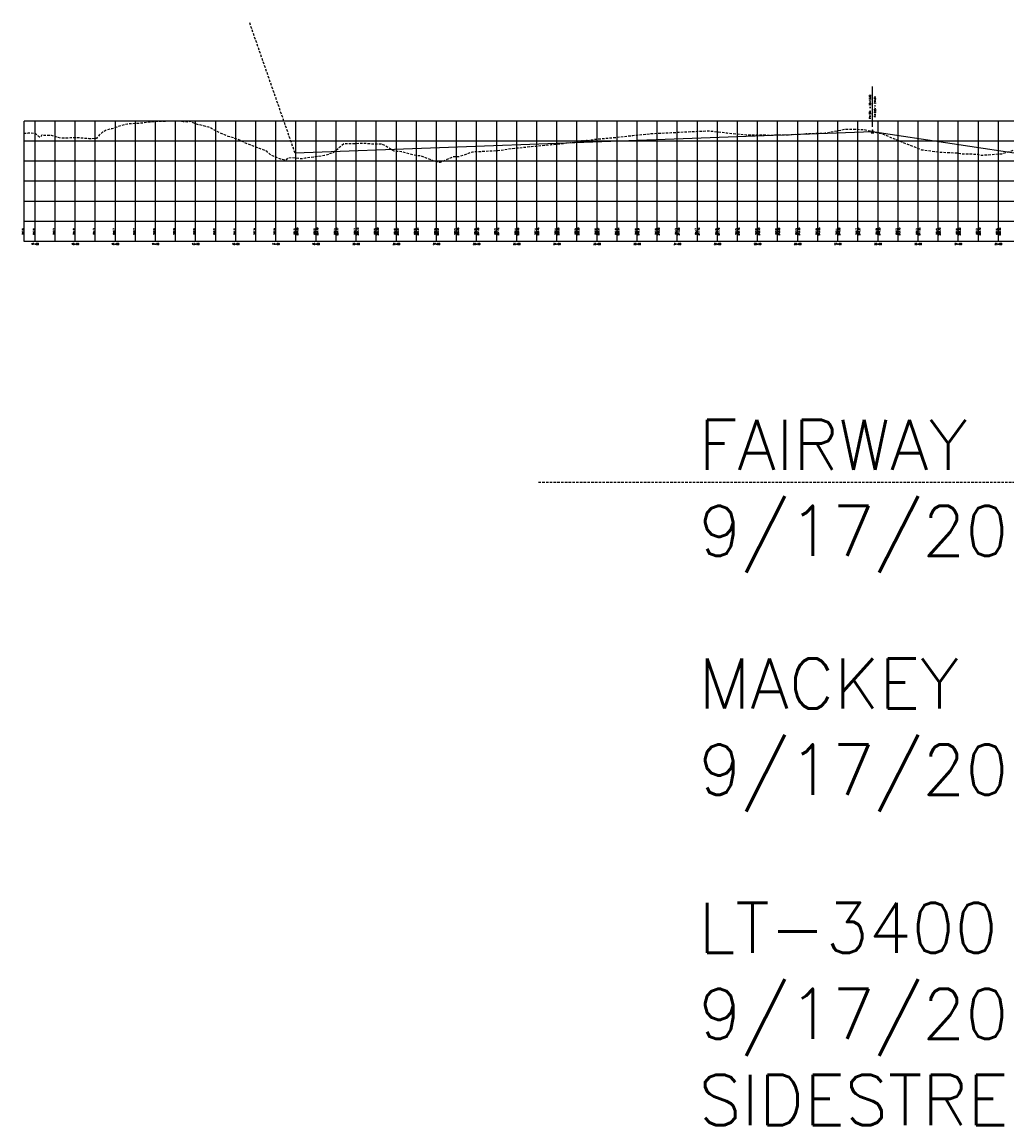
# Model space of a CAD drawing. Extents: x 114466 to 237039, y 16086 to 93345.
# Tile 62 of 81: x 217246 to 219700, y 31534 to 34282. Entities that reach past the tile are written whole.
import ezdxf
from ezdxf.enums import TextEntityAlignment as Align

# ---------------------------------------------------------------- set-up
doc = ezdxf.new("R2010")
doc.units = 0
doc.header["$LTSCALE"] = 50
doc.header["$MEASUREMENT"] = 0
doc.linetypes.add('HIDDEN_050%', pattern=[0.1875, 0.125, -0.0625])
doc.layers.get('0').update_dxf_attribs({"color": 1})
doc.layers.add('_CAB-PROF-TXT', color=31, linetype='HIDDEN_050%', plot=False)
for name, color, linetype in [('BNDRY-PBASE', 101, 'Continuous'), ('BNDRY-PEGC', 1, 'HIDDEN_050%'), ('BNDRY-PEGCT', 101, 'Continuous'), ('BNDRY-PFGC', 4, 'Continuous'), ('BNDRY-PFGCT', 3, 'Continuous'), ('BNDRY-PGRID', 251, 'Continuous')]:
    doc.layers.add(name, color=color, linetype=linetype)
doc.styles.add('L140', font='ROMANSM.shx', dxfattribs={"height": 14})
doc.styles.add('l80', font='ROMANSM.shx', dxfattribs={"height": 8})

# ---------------------------------------------------------------- blocks, each defined once
blk = doc.blocks.new('pvi2')
for p, q in [((0, 0.1), (-0.075, -0.05)), ((0.075, -0.05), (0, 0.1)), ((-0.075, -0.05), (0.075, -0.05))]:
    blk.add_line(p, q)
blk.add_circle((0, 0), 0.0125)
at = {"flags": 1}
for tag, p in [('K', (0, -0.005)), ('LENGTH', (0, -0.033))]:
    blk.add_attdef(tag, text='', height=0.01, dxfattribs=at).set_placement(p, align=Align.CENTER)

msp = doc.modelspace()

# ---------------------------------------------------------------- linework, layer by layer
at = {"layer": '_CAB-PROF-TXT'}
for p, q in [((217926.69156, 33955.7808), (217812.88592, 34282.23235)), ((221314.3069, 33135.7308), (218530.55992, 33135.7308))]:
    msp.add_line(p, q, dxfattribs=at)
at = {"layer": 'BNDRY-PBASE'}
for p, q in [((217251.76189, 33735.7308), (217251.76189, 33785.7308)), ((221314.3069, 33785.7308), (217251.76189, 33785.7308)), ((217278.91156, 33735.7308), (217278.91156, 33785.7308)), ((217328.91156, 33735.7308), (217328.91156, 33785.7308)), ((217378.91156, 33735.7308), (217378.91156, 33785.7308)), ((217428.91156, 33735.7308), (217428.91156, 33785.7308)), ((217478.91156, 33735.7308), (217478.91156, 33785.7308)), ((217528.91156, 33735.7308), (217528.91156, 33785.7308)), ((217578.91156, 33735.7308), (217578.91156, 33785.7308)), ((217628.91156, 33735.7308), (217628.91156, 33785.7308)), ((217678.91156, 33735.7308), (217678.91156, 33785.7308)), ((217728.91156, 33735.7308), (217728.91156, 33785.7308)), ((217778.91156, 33735.7308), (217778.91156, 33785.7308)), ((217828.91156, 33735.7308), (217828.91156, 33785.7308)), ((217878.91156, 33735.7308), (217878.91156, 33785.7308)), ((217928.91156, 33735.7308), (217928.91156, 33785.7308)), ((217978.91156, 33735.7308), (217978.91156, 33785.7308)), ((218028.91156, 33735.7308), (218028.91156, 33785.7308)), ((218078.91156, 33735.7308), (218078.91156, 33785.7308)), ((218128.91156, 33735.7308), (218128.91156, 33785.7308)), ((218178.91156, 33735.7308), (218178.91156, 33785.7308)), ((218228.91156, 33735.7308), (218228.91156, 33785.7308)), ((218278.91156, 33735.7308), (218278.91156, 33785.7308)), ((218328.91156, 33735.7308), (218328.91156, 33785.7308)), ((218378.91156, 33735.7308), (218378.91156, 33785.7308)), ((218428.91156, 33735.7308), (218428.91156, 33785.7308)), ((218478.91156, 33735.7308), (218478.91156, 33785.7308)), ((218528.91156, 33735.7308), (218528.91156, 33785.7308)), ((218578.91156, 33735.7308), (218578.91156, 33785.7308)), ((218628.91156, 33735.7308), (218628.91156, 33785.7308)), ((218678.91156, 33735.7308), (218678.91156, 33785.7308)), ((218728.91156, 33735.7308), (218728.91156, 33785.7308)), ((218778.91156, 33735.7308), (218778.91156, 33785.7308)), ((218828.91156, 33735.7308), (218828.91156, 33785.7308)), ((218878.91156, 33735.7308), (218878.91156, 33785.7308)), ((218928.91156, 33735.7308), (218928.91156, 33785.7308)), ((218978.91156, 33735.7308), (218978.91156, 33785.7308)), ((219028.91156, 33735.7308), (219028.91156, 33785.7308)), ((219078.91156, 33735.7308), (219078.91156, 33785.7308)), ((219128.91156, 33735.7308), (219128.91156, 33785.7308)), ((219178.91156, 33735.7308), (219178.91156, 33785.7308)), ((219228.91156, 33735.7308), (219228.91156, 33785.7308)), ((219278.91156, 33735.7308), (219278.91156, 33785.7308)), ((219328.91156, 33735.7308), (219328.91156, 33785.7308)), ((219378.91156, 33735.7308), (219378.91156, 33785.7308)), ((219428.91156, 33735.7308), (219428.91156, 33785.7308)), ((219478.91156, 33735.7308), (219478.91156, 33785.7308)), ((219528.91156, 33735.7308), (219528.91156, 33785.7308)), ((219578.91156, 33735.7308), (219578.91156, 33785.7308)), ((219628.91156, 33735.7308), (219628.91156, 33785.7308)), ((219678.91156, 33735.7308), (219678.91156, 33785.7308)), ((221314.3069, 33735.7308), (217251.76189, 33735.7308))]:
    msp.add_line(p, q, dxfattribs=at)
at = {"layer": 'BNDRY-PEGC', "flags": 128}
msp.add_lwpolyline([(221314.3069, 33960.50422), (221295.17128, 33958.50043), (221273.90836, 33956.48123), (221243.17582, 33953.37788), (221235.18429, 33952.63186), (221197.02784, 33948.0563), (221195.63929, 33947.89151), (221189.12208, 33947.38628), (221167.71499, 33943.90634), (221155.13834, 33942.84802), (221153.82645, 33942.1017), (221151.90667, 33942.00158), (221145.98998, 33941.14863), (221117.04325, 33939.70287), (221089.09273, 33937.23071), (221086.25348, 33937.23976), (221084.90277, 33937.24461), (221072.18493, 33935.76186), (221064.06746, 33937.06209), (221061.24839, 33938.21201), (221059.83527, 33933.00055), (221059.32739, 33932.90088), (221057.8423, 33939.66235), (221057.23047, 33939.939), (221054.66133, 33942.78961), (221052.89262, 33943.86981), (221052.10584, 33944.82201), (221040.84807, 33944.9777), (221031.41799, 33945.88921), (221031.2031, 33945.91327), (221031.12741, 33945.91974), (221031.06922, 33945.92331), (221029.66228, 33946.0039), (221018.74508, 33946.57793), (221018.70159, 33946.62028), (221018.16513, 33946.69518), (221005.82626, 33947.87233), (220995.1072, 33948.53981), (220994.48791, 33948.57188), (220994.3, 33948.54521), (220984.62319, 33947.18022), (220976.27134, 33945.96136), (220974.71882, 33944.51755), (220971.16882, 33942.98845), (220970.33219, 33942.1798), (220969.6203, 33941.39128), (220967.58665, 33941.85693), (220960.01534, 33940.36393), (220958.31274, 33940.36709), (220955.70934, 33939.91727), (220952.32351, 33938.4038), (220944.05718, 33938.57766), (220939.84555, 33937.82103), (220921.22314, 33936.18491), (220917.04517, 33935.83029), (220908.13567, 33935.12019), (220906.27959, 33934.95531), (220903.7866, 33934.46976), (220901.36336, 33933.66251), (220899.86994, 33932.86567), (220899.11752, 33932.63254), (220875.96725, 33929.25425), (220874.28529, 33929.09334), (220873.89642, 33929.00813), (220873.14563, 33929.01789), (220854.85716, 33926.53015), (220838.21584, 33924.29794), (220818.67146, 33921.52911), (220789.8589, 33917.29663), (220774.17868, 33914.91365), (220748.4859, 33910.73143), (220733.52182, 33908.38894), (220711.80385, 33903.39606), (220698.71002, 33900.70302), (220687.84903, 33898.70808), (220676.95402, 33896.38112), (220672.44283, 33895.3298), (220668.73422, 33894.46943), (220656.24207, 33892.25704), (220656.22098, 33892.25704), (220638.48746, 33888.97182), (220631.67949, 33888.13763), (220624.61402, 33886.3481), (220624.59293, 33886.3481), (220620.15386, 33884.96217), (220599.93156, 33884.27094), (220592.98597, 33883.07552), (220592.96488, 33883.07552), (220575.14186, 33879.99896), (220561.35792, 33877.39972), (220561.33683, 33877.39972), (220545.60853, 33874.56489), (220529.72987, 33870.19252), (220529.70878, 33870.19252), (220526.83342, 33869.45809), (220503.72272, 33863.07677), (220498.10182, 33862.70886), (220498.08073, 33862.70886), (220481.84756, 33861.99412), (220469.70222, 33861.29111), (220466.47377, 33860.81361), (220466.45268, 33860.81361), (220459.50057, 33859.96271), (220435.22899, 33859.01458), (220434.84572, 33858.97805), (220434.82463, 33858.97805), (220403.57666, 33857.11952), (220403.21767, 33857.02961), (220403.19658, 33857.02961), (220399.41617, 33856.18027), (220388.21593, 33854.64334), (220371.58962, 33852.68526), (220371.56854, 33852.68526), (220353.07681, 33850.81715), (220339.96157, 33849.29913), (220339.94049, 33849.29913), (220339.89649, 33849.29483), (220308.33352, 33847.56897), (220308.31244, 33847.56897), (220304.54186, 33847.43169), (220295.15147, 33847.99059), (220295.14995, 33847.99059), (220288.55775, 33848.4187), (220256.53065, 33851.13599), (220241.32448, 33854.10637), (220208.52016, 33857.51058), (220194.09151, 33857.02587), (220160.51066, 33863.28123), (220146.85894, 33863.92474), (220112.50016, 33879.56913), (220099.62594, 33887.29222), (220064.49066, 33912.5724), (220052.39339, 33920.23694), (220016.48016, 33938.78605), (220005.16013, 33943.58831), (219968.46966, 33952.8264), (219957.92708, 33956.00794), (219920.46017, 33961.11149), (219910.69458, 33963.87467), (219872.44967, 33967.03632), (219832.92588, 33968.06863), (219824.44017, 33967.55057), (219784.11232, 33972.20319), (219776.42967, 33969.56485), (219768.99577, 33968.41014), (219728.41917, 33966.53583), (219686.48573, 33953.37072), (219680.40967, 33953.13485), (219637.67212, 33950.01152), (219632.39918, 33950.66155), (219627.29706, 33952.50205), (219584.38968, 33953.81312), (219580.06468, 33955.36996), (219536.37918, 33957.40675), (219532.83149, 33957.7229), (219488.36968, 33963.57258), (219485.59913, 33964.67573), (219440.35918, 33982.52139), (219438.36587, 33983.09491), (219392.34868, 34002.57016), (219391.13263, 34002.72629), (219344.33919, 34014.23741), (219343.90032, 34014.20231), (219317.23009, 34014.48037), (219296.32869, 34014.64096), (219295.97901, 34014.54011), (219248.31919, 34005.24716), (219247.1663, 34005.25289), (219200.30869, 34003.54696), (219198.35258, 34003.31257), (219152.29819, 34000.62448), (219149.53891, 34000.64303), (219104.28869, 34000.01556), (219100.72615, 34000.27744), (219056.2782, 34000.60371), (219051.91252, 34000.93993), (219008.2687, 34004.81524), (219003.09972, 34005.51053), (218960.2582, 34010.378), (218954.286, 34010.48183), (218912.2477, 34008.58178), (218905.47242, 34008.30024), (218864.2382, 34006.32492), (218856.65957, 34005.74245), (218816.2277, 34004.07211), (218777.1057, 33999.92564), (218768.21821, 33999.14173), (218729.8726, 33994.70531), (218720.20771, 33993.96874), (218710.21942, 33992.89441), (218672.19721, 33989.41237), (218635.40679, 33983.88589), (218624.18771, 33982.54978), (218612.593, 33981.303), (218576.17721, 33977.31633), (218563.77954, 33976.28443), (218528.16771, 33972.80598), (218514.96657, 33971.79978), (218480.15722, 33967.87011), (218466.15285, 33966.56334), (218432.14672, 33961.69381), (218417.33944, 33960.95055), (218384.13722, 33959.15129), (218368.52642, 33958.62724), (218336.12672, 33947.01598), (218319.71305, 33946.43964), (218288.11722, 33932.27441), (218270.89999, 33936.85251), (218240.10672, 33948.64572), (218222.08627, 33950.70339), (218192.09623, 33959.47902), (218173.27295, 33960.59202), (218144.08673, 33978.12086), (218124.45984, 33977.99979), (218096.07623, 33980.2785), (218068.61215, 33978.81656), (218048.06673, 33978.83864), (218021.37929, 33956.4937), (218000.05623, 33949.79763), (217978.0197, 33946.65733), (217952.04573, 33943.43216), (217944.71188, 33941.56781), (217917.03568, 33944.24154), (217907.34215, 33942.97896), (217904.03624, 33939.58189), (217902.22047, 33937.71606), (217891.12428, 33940.65494), (217864.45274, 33952.19826), (217856.02574, 33960.72034), (217831.58006, 33969.84691), (217808.01624, 33978.66113), (217782.76684, 33990.56432), (217760.00574, 33997.70873), (217737.98158, 34006.82834), (217711.99524, 34020.64478), (217681.01316, 34027.76557), (217666.13921, 34034.59197), (217660.01233, 34032.77907), (217648.0323, 34034.17998), (217638.61069, 34035.57713), (217621.99753, 34035.67003), (217600.80713, 34034.9056), (217596.59933, 34034.99645), (217579.28837, 34034.5591), (217565.04484, 34032.90101), (217548.72032, 34030.92408), (217547.68205, 34030.48143), (217513.10153, 34028.50802), (217509.27515, 34028.39158), (217482.50586, 34020.85218), (217470.64745, 34016.21809), (217468.47118, 34016.45698), (217457.99878, 34013.74995), (217456.77145, 34013.23835), (217449.71925, 34008.69106), (217447.03855, 34008.01213), (217438.7796, 34000.24249), (217433.94737, 33994.46379), (217432.02756, 33992.33146), (217426.63183, 33992.03027), (217413.286, 33991.77552), (217387.10162, 33993.88562), (217366.71738, 33993.62273), (217344.19818, 33993.05005), (217319.39052, 33999.48443), (217298.47334, 34000.1387), (217295.79536, 34001.37653), (217293.06856, 33996.39913), (217292.42156, 33995.41513), (217290.45431, 33995.74634), (217290.03811, 33995.65656), (217287.79927, 33997.93254), (217280.60325, 34003.61275), (217277.84563, 34004.11469), (217268.06059, 34005.62208), (217261.0798, 34005.2263), (217251.76289, 34004.59942)], dxfattribs=at)
at = {"layer": 'BNDRY-PFGC'}
for p, q in [((219365.09059, 34008.93172), (217926.69156, 33955.7808)), ((220175.15012, 33887.4228), (219365.09059, 34008.93172))]:
    msp.add_line(p, q, dxfattribs=at)
at = {"layer": 'BNDRY-PFGCT'}
msp.add_line((219365.09059, 34021.43172), (219365.09059, 34121.43172), dxfattribs=at)
at = {"layer": 'BNDRY-PGRID'}
for p, q in [((217251.76189, 33785.7308), (217251.76189, 34035.7308)), ((221314.3069, 34035.7308), (217251.76189, 34035.7308)), ((217278.91156, 33785.7308), (217278.91156, 34035.7308)), ((217328.91156, 33785.7308), (217328.91156, 34035.7308)), ((217378.91156, 33785.7308), (217378.91156, 34035.7308)), ((217428.91156, 33785.7308), (217428.91156, 34035.7308)), ((217478.91156, 33785.7308), (217478.91156, 34035.7308)), ((217528.91156, 33785.7308), (217528.91156, 34035.7308)), ((217578.91156, 33785.7308), (217578.91156, 34035.7308)), ((217628.91156, 33785.7308), (217628.91156, 34035.7308)), ((217678.91156, 33785.7308), (217678.91156, 34035.7308)), ((217728.91156, 33785.7308), (217728.91156, 34035.7308)), ((217778.91156, 33785.7308), (217778.91156, 34035.7308)), ((217828.91156, 33785.7308), (217828.91156, 34035.7308)), ((217878.91156, 33785.7308), (217878.91156, 34035.7308)), ((217928.91156, 33785.7308), (217928.91156, 34035.7308)), ((217978.91156, 33785.7308), (217978.91156, 34035.7308)), ((218028.91156, 33785.7308), (218028.91156, 34035.7308)), ((218078.91156, 33785.7308), (218078.91156, 34035.7308)), ((218128.91156, 33785.7308), (218128.91156, 34035.7308)), ((218178.91156, 33785.7308), (218178.91156, 34035.7308)), ((218228.91156, 33785.7308), (218228.91156, 34035.7308)), ((218278.91156, 33785.7308), (218278.91156, 34035.7308)), ((218328.91156, 33785.7308), (218328.91156, 34035.7308)), ((218378.91156, 33785.7308), (218378.91156, 34035.7308)), ((218428.91156, 33785.7308), (218428.91156, 34035.7308)), ((218478.91156, 33785.7308), (218478.91156, 34035.7308)), ((218528.91156, 33785.7308), (218528.91156, 34035.7308)), ((218578.91156, 33785.7308), (218578.91156, 34035.7308)), ((218628.91156, 33785.7308), (218628.91156, 34035.7308)), ((218678.91156, 33785.7308), (218678.91156, 34035.7308)), ((218728.91156, 33785.7308), (218728.91156, 34035.7308)), ((218778.91156, 33785.7308), (218778.91156, 34035.7308)), ((218828.91156, 33785.7308), (218828.91156, 34035.7308)), ((218878.91156, 33785.7308), (218878.91156, 34035.7308)), ((218928.91156, 33785.7308), (218928.91156, 34035.7308)), ((218978.91156, 33785.7308), (218978.91156, 34035.7308)), ((219028.91156, 33785.7308), (219028.91156, 34035.7308)), ((219078.91156, 33785.7308), (219078.91156, 34035.7308)), ((219128.91156, 33785.7308), (219128.91156, 34035.7308)), ((219178.91156, 33785.7308), (219178.91156, 34035.7308)), ((219228.91156, 33785.7308), (219228.91156, 34035.7308)), ((219278.91156, 33785.7308), (219278.91156, 34035.7308)), ((219328.91156, 33785.7308), (219328.91156, 34035.7308)), ((219378.91156, 33785.7308), (219378.91156, 34035.7308)), ((219428.91156, 33785.7308), (219428.91156, 34035.7308)), ((219478.91156, 33785.7308), (219478.91156, 34035.7308)), ((219528.91156, 33785.7308), (219528.91156, 34035.7308)), ((219578.91156, 33785.7308), (219578.91156, 34035.7308)), ((219628.91156, 33785.7308), (219628.91156, 34035.7308)), ((219678.91156, 33785.7308), (219678.91156, 34035.7308)), ((221314.3069, 33985.7308), (217251.76189, 33985.7308)), ((221314.3069, 33935.7308), (217251.76189, 33935.7308)), ((221314.3069, 33885.7308), (217251.76189, 33885.7308)), ((221314.3069, 33835.7308), (217251.76189, 33835.7308))]:
    msp.add_line(p, q, dxfattribs=at)

# ---------------------------------------------------------------- block references
at = {"layer": 'BNDRY-PFGC', "xscale": 48.01920768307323, "yscale": 48.01920768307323, "zscale": 48.01920768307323}
msp.add_blockref('pvi2', (219365.09059, 34008.93172), dxfattribs=at)

# ---------------------------------------------------------------- texts
at = {"layer": '_CAB-PROF-TXT', "style": 'L140'}
for s, p in [('FAIRWAY', (218932.20964, 33167.21658)), ('9/17/2014', (218932.20964, 32952.93086)), ('MACKEY', (218932.20964, 32572.68935)), ('9/17/2014', (218932.20964, 32358.40364)), ('LT-3400', (218932.20964, 31964.44218)), ('9/17/2014', (218932.20964, 31750.15646)), ('SIDESTREET LT', (218932.20964, 31535.87075))]:
    msp.add_text(s, height=125, dxfattribs=at).set_placement(p)
at = {"layer": 'BNDRY-PEGCT', "style": 'l80'}
for s, p in [('243.8', (217251.76189, 33760.7308)), ('243.6', (217278.91156, 33760.7308)), ('242.3', (217328.91156, 33760.7308)), ('241.6', (217378.91156, 33760.7308)), ('241.3', (217428.91156, 33760.7308)), ('246.7', (217478.91156, 33760.7308)), ('248.7', (217528.91156, 33760.7308)), ('249.8', (217578.91156, 33760.7308)), ('250.0', (217628.91156, 33760.7308)), ('248.6', (217678.91156, 33760.7308)), ('245.2', (217728.91156, 33760.7308)), ('241.2', (217778.91156, 33760.7308)), ('237.0', (217828.91156, 33760.7308)), ('232.0', (217878.91156, 33760.7308)), ('231.5', (217928.91156, 33760.7308)), ('232.2', (217978.91156, 33760.7308)), ('235.4', (218028.91156, 33760.7308)), ('238.7', (218078.91156, 33760.7308)), ('238.5', (218128.91156, 33760.7308)), ('234.9', (218178.91156, 33760.7308)), ('232.8', (218228.91156, 33760.7308)), ('229.8', (218278.91156, 33760.7308)), ('232.2', (218328.91156, 33760.7308)), ('234.6', (218378.91156, 33760.7308)), ('235.2', (218428.91156, 33760.7308)), ('236.4', (218478.91156, 33760.7308)), ('237.4', (218528.91156, 33760.7308)), ('238.4', (218578.91156, 33760.7308)), ('239.5', (218628.91156, 33760.7308)), ('240.9', (218678.91156, 33760.7308)), ('241.8', (218728.91156, 33760.7308)), ('242.9', (218778.91156, 33760.7308)), ('243.8', (218828.91156, 33760.7308)), ('244.3', (218878.91156, 33760.7308)), ('244.7', (218928.91156, 33760.7308)), ('244.5', (218978.91156, 33760.7308)), ('243.5', (219028.91156, 33760.7308)), ('242.9', (219078.91156, 33760.7308)), ('242.9', (219128.91156, 33760.7308)), ('243.3', (219178.91156, 33760.7308)), ('243.8', (219228.91156, 33760.7308)), ('245.1', (219278.91156, 33760.7308)), ('245.7', (219328.91156, 33760.7308)), ('244.0', (219378.91156, 33760.7308)), ('240.3', (219428.91156, 33760.7308)), ('236.3', (219478.91156, 33760.7308)), ('234.5', (219528.91156, 33760.7308)), ('233.9', (219578.91156, 33760.7308)), ('233.2', (219628.91156, 33760.7308)), ('233.5', (219678.91156, 33760.7308))]:
    msp.add_text(s, height=4, rotation=90, dxfattribs=at).set_placement(p, align=Align.BOTTOM_CENTER)
for s, p in [('47+00', (217278.91156, 33729.7308)), ('46+00', (217378.91156, 33729.7308)), ('45+00', (217478.91156, 33729.7308)), ('44+00', (217578.91156, 33729.7308)), ('43+00', (217678.91156, 33729.7308)), ('42+00', (217778.91156, 33729.7308)), ('41+00', (217878.91156, 33729.7308)), ('40+00', (217978.91156, 33729.7308)), ('39+00', (218078.91156, 33729.7308)), ('38+00', (218178.91156, 33729.7308)), ('37+00', (218278.91156, 33729.7308)), ('36+00', (218378.91156, 33729.7308)), ('35+00', (218478.91156, 33729.7308)), ('34+00', (218578.91156, 33729.7308)), ('33+00', (218678.91156, 33729.7308)), ('32+00', (218778.91156, 33729.7308)), ('31+00', (218878.91156, 33729.7308)), ('30+00', (218978.91156, 33729.7308)), ('29+00', (219078.91156, 33729.7308)), ('28+00', (219178.91156, 33729.7308)), ('27+00', (219278.91156, 33729.7308)), ('26+00', (219378.91156, 33729.7308)), ('25+00', (219478.91156, 33729.7308)), ('24+00', (219578.91156, 33729.7308)), ('23+00', (219678.91156, 33729.7308))]:
    msp.add_text(s, height=4, dxfattribs=at).set_placement(p, align=Align.MIDDLE_CENTER)
at = {"layer": 'BNDRY-PFGCT', "style": 'l80'}
msp.add_text('PVI STA  = 26+13.82', height=4, rotation=90, dxfattribs=at).set_placement((219361.09059, 34071.43172), align=Align.CENTER)
for s, p in [('PVI ELEV = 244.64', (219369.09059, 34071.43172)), ('234.03', (217930.24489, 33760.7308)), ('234.40', (217980.24489, 33760.7308)), ('234.77', (218030.24489, 33760.7308)), ('235.13', (218080.24489, 33760.7308)), ('235.50', (218130.24489, 33760.7308)), ('235.87', (218180.24489, 33760.7308)), ('236.24', (218230.24489, 33760.7308)), ('236.61', (218280.24489, 33760.7308)), ('236.98', (218330.24489, 33760.7308)), ('237.35', (218380.24489, 33760.7308)), ('237.72', (218430.24489, 33760.7308)), ('238.09', (218480.24489, 33760.7308)), ('238.46', (218530.24489, 33760.7308)), ('238.83', (218580.24489, 33760.7308)), ('239.20', (218630.24489, 33760.7308)), ('239.57', (218680.24489, 33760.7308)), ('239.94', (218730.24489, 33760.7308)), ('240.31', (218780.24489, 33760.7308)), ('240.68', (218830.24489, 33760.7308)), ('241.05', (218880.24489, 33760.7308)), ('241.42', (218930.24489, 33760.7308)), ('241.79', (218980.24489, 33760.7308)), ('242.16', (219030.24489, 33760.7308)), ('242.53', (219080.24489, 33760.7308)), ('242.89', (219130.24489, 33760.7308)), ('243.26', (219180.24489, 33760.7308)), ('243.63', (219230.24489, 33760.7308)), ('244.00', (219280.24489, 33760.7308)), ('244.37', (219330.24489, 33760.7308)), ('244.23', (219380.24489, 33760.7308)), ('242.73', (219430.24489, 33760.7308)), ('241.23', (219480.24489, 33760.7308)), ('239.73', (219530.24489, 33760.7308)), ('238.23', (219580.24489, 33760.7308)), ('236.73', (219630.24489, 33760.7308)), ('235.23', (219680.24489, 33760.7308))]:
    msp.add_text(s, height=4, rotation=90, dxfattribs=at).set_placement(p, align=Align.TOP_CENTER)
msp.add_text('-0.74%', height=4, rotation=2.11619918, dxfattribs=at).set_placement((218645.89108, 33982.35626), align=Align.BOTTOM_CENTER)

doc.saveas('drawing.dxf')
